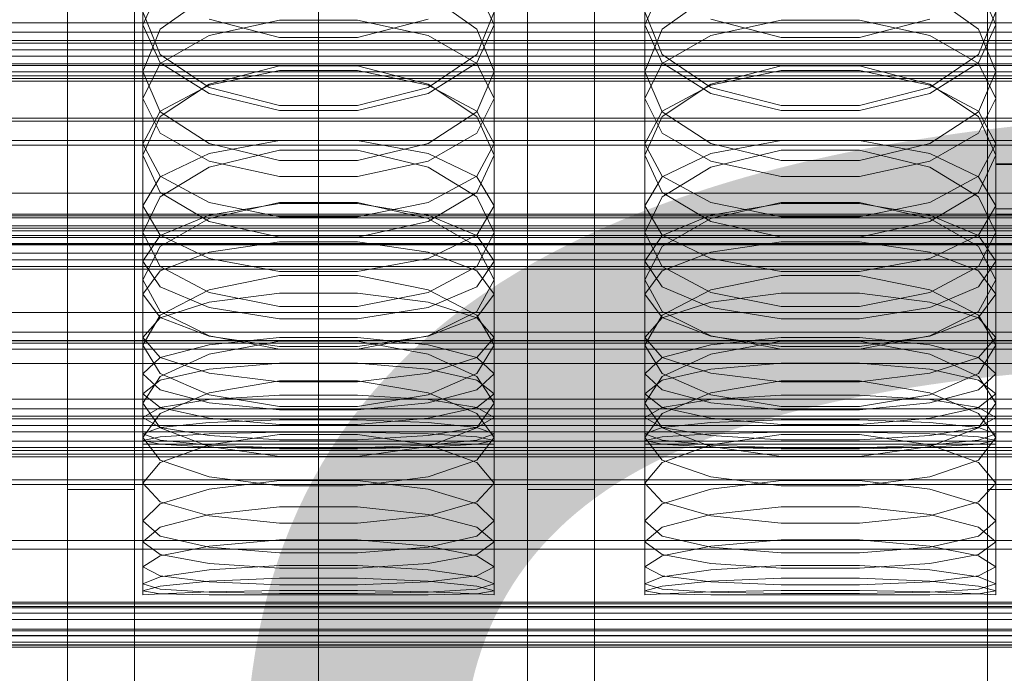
# Model space of a CAD drawing. Header units: millimetres. Extents: x -4738 to 65662, y -68080 to 6847.
# Tile 218 of 256: x 14 to 132, y -34677 to -34598. Entities that reach past the tile are written whole.
import ezdxf

# ---------------------------------------------------------------- set-up
doc = ezdxf.new("R2010")
doc.units = ezdxf.units.MM
for name, color, linetype, lineweight in [('COTAS_O', 1, 'Continuous', 0), ('COTAS_P', 1, 'Continuous', 0), ('frontal_briquetadora', 7, 'Continuous', 0), ('frontal_C01', 7, 'Continuous', 0), ('frontal_C02', 7, 'Continuous', 0), ('frontal_C03', 7, 'Continuous', 0), ('frontal_C04', 7, 'Continuous', 0), ('frontal_mezcladora', 7, 'Continuous', 0), ('frontal_secador', 7, 'Continuous', 0)]:
    doc.layers.add(name, color=color, linetype=linetype, lineweight=lineweight)
doc.dimstyles.new('R19_100', dxfattribs={"dimtxt": 250, "dimasz": 150, "dimexe": 150, "dimexo": 80, "dimgap": 100, "dimtad": 1, "dimtih": 1, "dimtoh": 1, "dimdsep": 46, "dimcen": 0.09, "dimadec": 0, "dimazin": 0, "dimtfac": 1, "dimtdec": 4, "dimtofl": 0, "dimtmove": 0, "dimatfit": 3, "dimfxl": 1, "dimtolj": 1, "dimtzin": 0, "dimarcsym": 0})

# ---------------------------------------------------------------- blocks, each defined once
blk = doc.blocks.new('DIM_R30_49')
at = {"layer": 'COTAS_P'}
for p, q in [((-150, -32300), (550, -32300)), ((550, -32300), (505, -32450)), ((550, -34900), (550, -32300)), ((550, -32300), (595, -32450)), ((550, -34900), (505, -34750)), ((550, -34900), (595, -34750)), ((-150, -34900), (550, -34900))]:
    blk.add_line(p, q, dxfattribs=at)
blk.add_text('2600 P', height=250, rotation=90, dxfattribs=at).set_placement((450, -33600))
blk = doc.blocks.new('DIM_R30_51')
at = {"layer": 'COTAS_O'}
for p, q in [((-650, -33700), (50, -33700)), ((50, -33700), (5, -33850)), ((50, -34900), (50, -33700)), ((50, -33700), (95, -33850)), ((50, -34900), (5, -34750)), ((50, -34900), (95, -34750)), ((-650, -34900), (50, -34900))]:
    blk.add_line(p, q, dxfattribs=at)
blk.add_text('1200 O', height=250, rotation=90, dxfattribs=at).set_placement((-50, -34300))
blk = doc.blocks.new('DIM_R30_52')
at = {"layer": 'COTAS_O'}
for p, q in [((-650, -34200), (-500, -34155)), ((650, -34200), (500, -34155)), ((-650, -34900), (-650, -34200)), ((-650, -34200), (650, -34200)), ((-650, -34200), (-500, -34245)), ((650, -34200), (500, -34245)), ((650, -34900), (650, -34200))]:
    blk.add_line(p, q, dxfattribs=at)
blk.add_text('1300 O', height=250, dxfattribs=at).set_placement((0, -34100))
blk = doc.blocks.new('DIM_R30_57')
at = {"layer": 'COTAS_P'}
for p, q in [((-305, -34680), (395, -34680)), ((395, -34680), (350, -34830)), ((395, -36000), (395, -34680)), ((395, -34680), (440, -34830)), ((395, -36000), (350, -35850)), ((395, -36000), (440, -35850)), ((-305, -36000), (395, -36000))]:
    blk.add_line(p, q, dxfattribs=at)
blk.add_text('1320 P', height=250, rotation=90, dxfattribs=at).set_placement((295, -35340))

msp = doc.modelspace()

# ---------------------------------------------------------------- linework, layer by layer
at = {"layer": 'frontal_briquetadora'}
for p, q in [((29, -34589.538), (29, -34604.666)), ((71, -34589.538), (71, -34604.666)), ((89, -34589.538), (89, -34604.666)), ((131, -34589.538), (131, -34604.666)), ((29, -34599.11), (31.08, -34594.554)), ((68.92, -34594.554), (71, -34599.11)), ((89, -34599.11), (91.08, -34594.554)), ((128.92, -34594.554), (131, -34599.11)), ((36.906, -34595.48), (31.08, -34599.639)), ((68.92, -34599.639), (63.094, -34595.48)), ((96.906, -34595.48), (91.08, -34599.639)), ((128.92, -34599.639), (123.094, -34595.48)), ((31.08, -34602.633), (29, -34597.535)), ((71, -34597.535), (68.92, -34602.634)), ((91.08, -34602.633), (89, -34597.535)), ((131, -34597.535), (128.92, -34602.634)), ((29, -34599.11), (29, -34614.698)), ((29, -34599.11), (31.08, -34603.666)), ((45.327, -34600.632), (36.907, -34598.435)), ((45.327, -34598.547), (36.907, -34600.4)), ((54.673, -34598.547), (45.327, -34598.547)), ((63.093, -34598.435), (54.673, -34600.632)), ((63.093, -34600.4), (54.673, -34598.547)), ((68.92, -34603.666), (71, -34599.11)), ((71, -34599.11), (71, -34614.698)), ((89, -34599.11), (89, -34614.698)), ((89, -34599.11), (91.08, -34603.666)), ((105.327, -34600.632), (96.907, -34598.435)), ((105.327, -34598.547), (96.907, -34600.4)), ((114.673, -34598.547), (105.327, -34598.547)), ((123.093, -34598.435), (114.673, -34600.632)), ((123.093, -34600.4), (114.673, -34598.547)), ((128.92, -34603.666), (131, -34599.11)), ((131, -34599.11), (131, -34614.698)), ((31.08, -34599.639), (29, -34604.666)), ((36.907, -34600.4), (31.08, -34603.738)), ((54.673, -34600.632), (45.327, -34600.632)), ((68.92, -34603.738), (63.093, -34600.4)), ((71, -34604.666), (68.92, -34599.639)), ((91.08, -34599.639), (89, -34604.666)), ((96.907, -34600.4), (91.08, -34603.738)), ((114.673, -34600.632), (105.327, -34600.632)), ((128.92, -34603.738), (123.093, -34600.4)), ((131, -34604.666), (128.92, -34599.639)), ((36.906, -34606.596), (31.08, -34602.633)), ((68.92, -34602.634), (63.094, -34606.596)), ((96.906, -34606.596), (91.08, -34602.633)), ((128.92, -34602.634), (123.094, -34606.596)), ((31.08, -34603.738), (29, -34607.901)), ((31.08, -34603.666), (36.907, -34607.319)), ((45.326, -34603.999), (36.906, -34606.192)), ((54.674, -34603.999), (45.326, -34603.999)), ((63.094, -34606.192), (54.674, -34603.999)), ((63.093, -34607.319), (68.92, -34603.666)), ((71, -34607.901), (68.92, -34603.738)), ((91.08, -34603.738), (89, -34607.901)), ((91.08, -34603.666), (96.907, -34607.319)), ((105.326, -34603.999), (96.906, -34606.192)), ((114.674, -34603.999), (105.326, -34603.999)), ((123.094, -34606.192), (114.674, -34603.999)), ((123.093, -34607.319), (128.92, -34603.666)), ((131, -34607.901), (128.92, -34603.738)), ((29, -34604.666), (31.08, -34609.515)), ((36.907, -34606.298), (45.327, -34604.564)), ((45.327, -34604.564), (54.673, -34604.564)), ((54.673, -34604.564), (63.093, -34606.298)), ((68.92, -34609.515), (71, -34604.666)), ((89, -34604.666), (91.08, -34609.515)), ((96.907, -34606.298), (105.327, -34604.564)), ((105.327, -34604.564), (114.673, -34604.564)), ((114.673, -34604.564), (123.093, -34606.298)), ((128.92, -34609.515), (131, -34604.666)), ((36.906, -34606.192), (31.08, -34610.051)), ((31.08, -34609.422), (36.907, -34606.298)), ((63.093, -34606.298), (68.92, -34609.422)), ((68.92, -34610.051), (63.094, -34606.192)), ((96.906, -34606.192), (91.08, -34610.051)), ((91.08, -34609.422), (96.907, -34606.298)), ((123.093, -34606.298), (128.92, -34609.422)), ((128.92, -34610.051), (123.094, -34606.192)), ((45.326, -34608.746), (36.906, -34606.596)), ((36.907, -34607.319), (45.327, -34609.347)), ((54.673, -34609.347), (63.093, -34607.319)), ((63.094, -34606.596), (54.674, -34608.746)), ((105.326, -34608.746), (96.906, -34606.596)), ((96.907, -34607.319), (105.327, -34609.347)), ((114.673, -34609.347), (123.093, -34607.319)), ((123.094, -34606.596), (114.674, -34608.746)), ((29, -34607.901), (29, -34623.913)), ((29, -34607.901), (31.08, -34612.065)), ((54.674, -34608.746), (45.326, -34608.746)), ((68.92, -34612.065), (71, -34607.901)), ((71, -34607.901), (71, -34623.913)), ((89, -34607.901), (89, -34623.913)), ((89, -34607.901), (91.08, -34612.065)), ((114.674, -34608.746), (105.326, -34608.746)), ((128.92, -34612.065), (131, -34607.901)), ((131, -34607.901), (131, -34623.913)), ((29, -34613.318), (31.08, -34609.422)), ((31.08, -34610.051), (29, -34614.698)), ((31.08, -34609.515), (36.906, -34613.274)), ((45.327, -34609.347), (54.673, -34609.347)), ((63.094, -34613.274), (68.92, -34609.515)), ((68.92, -34609.422), (71, -34613.318)), ((71, -34614.698), (68.92, -34610.051)), ((89, -34613.318), (91.08, -34609.422)), ((91.08, -34610.051), (89, -34614.698)), ((91.08, -34609.515), (96.906, -34613.274)), ((105.327, -34609.347), (114.673, -34609.347)), ((123.094, -34613.274), (128.92, -34609.515)), ((128.92, -34609.422), (131, -34613.318)), ((131, -34614.698), (128.92, -34610.051)), ((31.08, -34612.065), (36.907, -34615.403)), ((63.093, -34615.403), (68.92, -34612.065)), ((91.08, -34612.065), (96.907, -34615.403)), ((123.093, -34615.403), (128.92, -34612.065)), ((29, -34613.318), (29, -34629.59)), ((31.08, -34617.214), (29, -34613.318)), ((36.906, -34613.274), (45.326, -34615.311)), ((36.907, -34614.479), (45.327, -34612.927)), ((45.327, -34612.927), (54.673, -34612.927)), ((54.673, -34612.927), (63.093, -34614.479)), ((54.674, -34615.311), (63.094, -34613.274)), ((71, -34613.318), (68.92, -34617.214)), ((71, -34613.318), (71, -34629.59)), ((89, -34613.318), (89, -34629.59)), ((91.08, -34617.214), (89, -34613.318)), ((96.906, -34613.274), (105.326, -34615.311)), ((96.907, -34614.479), (105.327, -34612.927)), ((105.327, -34612.927), (114.673, -34612.927)), ((114.673, -34612.927), (123.093, -34614.479)), ((114.674, -34615.311), (123.094, -34613.274)), ((131, -34613.318), (128.92, -34617.214)), ((131, -34613.318), (131, -34629.59)), ((31.08, -34619.163), (29, -34614.698)), ((31.08, -34617.275), (36.907, -34614.479)), ((36.906, -34616.105), (45.326, -34614.083)), ((45.326, -34614.083), (54.674, -34614.083)), ((54.674, -34614.083), (63.094, -34616.105)), ((63.093, -34614.479), (68.92, -34617.275)), ((71, -34614.698), (68.92, -34619.163)), ((91.08, -34619.163), (89, -34614.698)), ((91.08, -34617.275), (96.907, -34614.479)), ((96.906, -34616.105), (105.326, -34614.083)), ((105.326, -34614.083), (114.674, -34614.083)), ((114.674, -34614.083), (123.094, -34616.105)), ((123.093, -34614.479), (128.92, -34617.275)), ((131, -34614.698), (128.92, -34619.163)), ((36.907, -34615.403), (45.327, -34617.256)), ((45.326, -34615.311), (54.674, -34615.311)), ((54.673, -34617.256), (63.093, -34615.403)), ((96.907, -34615.403), (105.327, -34617.256)), ((105.326, -34615.311), (114.674, -34615.311)), ((114.673, -34617.256), (123.093, -34615.403)), ((31.08, -34619.655), (36.906, -34616.105)), ((63.094, -34616.105), (68.92, -34619.655)), ((91.08, -34619.655), (96.906, -34616.105)), ((123.094, -34616.105), (128.92, -34619.655)), ((29, -34620.762), (31.08, -34617.275)), ((36.907, -34620.338), (31.08, -34617.214)), ((45.327, -34617.256), (54.673, -34617.256)), ((68.92, -34617.214), (63.093, -34620.338)), ((68.92, -34617.275), (71, -34620.762)), ((89, -34620.762), (91.08, -34617.275)), ((96.907, -34620.338), (91.08, -34617.214)), ((105.327, -34617.256), (114.673, -34617.256)), ((128.92, -34617.214), (123.093, -34620.338)), ((128.92, -34617.275), (131, -34620.762)), ((36.906, -34622.61), (31.08, -34619.163)), ((68.92, -34619.163), (63.094, -34622.61)), ((96.906, -34622.61), (91.08, -34619.163)), ((128.92, -34619.163), (123.094, -34622.61)), ((29, -34623.913), (31.08, -34619.655)), ((45.326, -34620.353), (36.906, -34622.259)), ((45.327, -34622.072), (36.907, -34620.338)), ((45.327, -34620.476), (36.907, -34621.842)), ((54.674, -34620.353), (45.326, -34620.353)), ((54.673, -34620.476), (45.327, -34620.476)), ((63.093, -34620.338), (54.673, -34622.072)), ((63.093, -34621.842), (54.673, -34620.476)), ((63.094, -34622.259), (54.674, -34620.353)), ((68.92, -34619.655), (71, -34623.913)), ((89, -34623.913), (91.08, -34619.655)), ((105.326, -34620.353), (96.906, -34622.259)), ((105.327, -34622.072), (96.907, -34620.338)), ((105.327, -34620.476), (96.907, -34621.842)), ((114.674, -34620.353), (105.326, -34620.353)), ((114.673, -34620.476), (105.327, -34620.476)), ((123.093, -34620.338), (114.673, -34622.072)), ((123.093, -34621.842), (114.673, -34620.476)), ((123.094, -34622.259), (114.674, -34620.353)), ((128.92, -34619.655), (131, -34623.913)), ((29, -34620.762), (29, -34637.392)), ((29, -34620.762), (31.08, -34624.249)), ((68.92, -34624.249), (71, -34620.762)), ((71, -34620.762), (71, -34637.392)), ((89, -34620.762), (89, -34637.392)), ((89, -34620.762), (91.08, -34624.249)), ((128.92, -34624.249), (131, -34620.762)), ((131, -34620.762), (131, -34637.392)), ((36.907, -34621.842), (31.08, -34624.303)), ((36.906, -34622.259), (31.08, -34625.598)), ((45.326, -34624.472), (36.906, -34622.61)), ((54.673, -34622.072), (45.327, -34622.072)), ((63.094, -34622.61), (54.674, -34624.472)), ((68.92, -34624.303), (63.093, -34621.842)), ((68.92, -34625.598), (63.094, -34622.259)), ((96.907, -34621.842), (91.08, -34624.303)), ((96.906, -34622.259), (91.08, -34625.598)), ((105.326, -34624.472), (96.906, -34622.61)), ((114.673, -34622.072), (105.327, -34622.072)), ((123.094, -34622.61), (114.674, -34624.472)), ((128.92, -34624.303), (123.093, -34621.842)), ((128.92, -34625.598), (123.094, -34622.259)), ((31.08, -34627.982), (29, -34623.913)), ((71, -34623.913), (68.92, -34627.982)), ((91.08, -34627.982), (89, -34623.913)), ((131, -34623.913), (128.92, -34627.982)), ((31.08, -34624.303), (29, -34627.373)), ((31.08, -34624.249), (36.907, -34627.045)), ((36.907, -34626.287), (45.327, -34625.047)), ((54.674, -34624.472), (45.326, -34624.472)), ((45.327, -34625.047), (54.673, -34625.047)), ((54.673, -34625.047), (63.093, -34626.287)), ((63.093, -34627.045), (68.92, -34624.249)), ((71, -34627.373), (68.92, -34624.303)), ((91.08, -34624.303), (89, -34627.373)), ((91.08, -34624.249), (96.907, -34627.045)), ((96.907, -34626.287), (105.327, -34625.047)), ((114.674, -34624.472), (105.326, -34624.472)), ((105.327, -34625.047), (114.673, -34625.047)), ((114.673, -34625.047), (123.093, -34626.287)), ((123.093, -34627.045), (128.92, -34624.249)), ((131, -34627.373), (128.92, -34624.303)), ((31.08, -34625.598), (29, -34629.59)), ((31.08, -34628.522), (36.907, -34626.287)), ((63.093, -34626.287), (68.92, -34628.522)), ((71, -34629.59), (68.92, -34625.598)), ((91.08, -34625.598), (89, -34629.59)), ((91.08, -34628.522), (96.907, -34626.287)), ((123.093, -34626.287), (128.92, -34628.522)), ((131, -34629.59), (128.92, -34625.598)), ((29, -34627.373), (29, -34644.321)), ((29, -34627.373), (31.08, -34630.442)), ((36.907, -34627.045), (45.327, -34628.597)), ((54.673, -34628.597), (63.093, -34627.045)), ((68.92, -34630.442), (71, -34627.373)), ((71, -34627.373), (71, -34644.321)), ((89, -34627.373), (89, -34644.321)), ((89, -34627.373), (91.08, -34630.442)), ((96.907, -34627.045), (105.327, -34628.597)), ((114.673, -34628.597), (123.093, -34627.045)), ((128.92, -34630.442), (131, -34627.373)), ((131, -34627.373), (131, -34644.321)), ((29, -34631.309), (31.08, -34628.522)), ((36.906, -34631.109), (31.08, -34627.982)), ((45.327, -34628.597), (54.673, -34628.597)), ((68.92, -34627.982), (63.094, -34631.109)), ((68.92, -34628.522), (71, -34631.309)), ((89, -34631.309), (91.08, -34628.522)), ((96.906, -34631.109), (91.08, -34627.982)), ((105.327, -34628.597), (114.673, -34628.597)), ((128.92, -34627.982), (123.094, -34631.109)), ((128.92, -34628.522), (131, -34631.309)), ((29, -34629.59), (31.08, -34633.39)), ((45.326, -34629.063), (36.906, -34630.791)), ((54.674, -34629.063), (45.326, -34629.063)), ((63.094, -34630.791), (54.674, -34629.063)), ((68.92, -34633.39), (71, -34629.59)), ((89, -34629.59), (91.08, -34633.39)), ((105.326, -34629.063), (96.906, -34630.791)), ((114.674, -34629.063), (105.326, -34629.063)), ((123.094, -34630.791), (114.674, -34629.063)), ((128.92, -34633.39), (131, -34629.59)), ((31.08, -34630.442), (36.907, -34632.904)), ((36.906, -34630.791), (31.08, -34633.807)), ((45.326, -34632.791), (36.906, -34631.109)), ((36.907, -34632.248), (45.327, -34631.199)), ((45.327, -34631.199), (54.673, -34631.199)), ((54.673, -34631.199), (63.093, -34632.248)), ((63.094, -34631.109), (54.674, -34632.791)), ((63.093, -34632.904), (68.92, -34630.442)), ((68.92, -34633.807), (63.094, -34630.791)), ((91.08, -34630.442), (96.907, -34632.904)), ((96.906, -34630.791), (91.08, -34633.807)), ((105.326, -34632.791), (96.906, -34631.109)), ((96.907, -34632.248), (105.327, -34631.199)), ((105.327, -34631.199), (114.673, -34631.199)), ((114.673, -34631.199), (123.093, -34632.248)), ((123.094, -34631.109), (114.674, -34632.791)), ((123.093, -34632.904), (128.92, -34630.442)), ((128.92, -34633.807), (123.094, -34630.791)), ((29, -34631.309), (29, -34648.447)), ((31.08, -34634.097), (29, -34631.309)), ((31.08, -34634.139), (36.907, -34632.248)), ((63.093, -34632.248), (68.92, -34634.139)), ((71, -34631.309), (68.92, -34634.097)), ((71, -34631.309), (71, -34648.447)), ((89, -34631.309), (89, -34648.447)), ((91.08, -34634.097), (89, -34631.309)), ((91.08, -34634.139), (96.907, -34632.248)), ((123.093, -34632.248), (128.92, -34634.139)), ((131, -34631.309), (128.92, -34634.097)), ((131, -34631.309), (131, -34648.447)), ((31.08, -34633.39), (36.906, -34636.299)), ((36.907, -34632.904), (45.327, -34634.27)), ((54.674, -34632.791), (45.326, -34632.791)), ((54.673, -34634.27), (63.093, -34632.904)), ((63.094, -34636.299), (68.92, -34633.39)), ((91.08, -34633.39), (96.906, -34636.299)), ((96.907, -34632.904), (105.327, -34634.27)), ((114.674, -34632.791), (105.326, -34632.791)), ((114.673, -34634.27), (123.093, -34632.904)), ((123.094, -34636.299), (128.92, -34633.39)), ((31.08, -34633.807), (29, -34637.392)), ((29, -34636.498), (31.08, -34634.139)), ((36.907, -34636.332), (31.08, -34634.097)), ((45.327, -34634.27), (54.673, -34634.27)), ((68.92, -34634.097), (63.093, -34636.332)), ((71, -34637.392), (68.92, -34633.807)), ((68.92, -34634.139), (71, -34636.498)), ((91.08, -34633.807), (89, -34637.392)), ((89, -34636.498), (91.08, -34634.139)), ((96.907, -34636.332), (91.08, -34634.097)), ((105.327, -34634.27), (114.673, -34634.27)), ((128.92, -34634.097), (123.093, -34636.332)), ((131, -34637.392), (128.92, -34633.807)), ((128.92, -34634.139), (131, -34636.498)), ((29, -34636.498), (29, -34653.884)), ((29, -34636.498), (31.08, -34638.856)), ((36.906, -34636.299), (45.326, -34637.86)), ((36.906, -34638.466), (45.326, -34636.92)), ((45.327, -34637.572), (36.907, -34636.332)), ((45.327, -34636.493), (36.907, -34637.349)), ((45.326, -34636.92), (54.674, -34636.92)), ((54.673, -34636.493), (45.327, -34636.493)), ((63.093, -34636.332), (54.673, -34637.572)), ((63.093, -34637.349), (54.673, -34636.493)), ((54.674, -34637.86), (63.094, -34636.299)), ((54.674, -34636.92), (63.094, -34638.466)), ((68.92, -34638.856), (71, -34636.498)), ((71, -34636.498), (71, -34653.884)), ((89, -34636.498), (89, -34653.884)), ((89, -34636.498), (91.08, -34638.856)), ((96.906, -34636.299), (105.326, -34637.86)), ((96.906, -34638.466), (105.326, -34636.92)), ((105.327, -34637.572), (96.907, -34636.332)), ((105.327, -34636.493), (96.907, -34637.349)), ((105.326, -34636.92), (114.674, -34636.92)), ((114.673, -34636.493), (105.327, -34636.493)), ((123.093, -34636.332), (114.673, -34637.572)), ((123.093, -34637.349), (114.673, -34636.493)), ((114.674, -34637.86), (123.094, -34636.299)), ((114.674, -34636.92), (123.094, -34638.466)), ((128.92, -34638.856), (131, -34636.498)), ((131, -34636.498), (131, -34653.884)), ((31.08, -34640.781), (29, -34637.392)), ((36.907, -34637.349), (31.08, -34638.892)), ((45.326, -34637.86), (54.674, -34637.86)), ((54.673, -34637.572), (45.327, -34637.572)), ((68.92, -34638.892), (63.093, -34637.349)), ((71, -34637.392), (68.92, -34640.781)), ((91.08, -34640.781), (89, -34637.392)), ((96.907, -34637.349), (91.08, -34638.892)), ((105.326, -34637.86), (114.674, -34637.86)), ((114.673, -34637.572), (105.327, -34637.572)), ((128.92, -34638.892), (123.093, -34637.349)), ((131, -34637.392), (128.92, -34640.781)), ((31.08, -34638.892), (29, -34640.815)), ((31.08, -34641.151), (36.906, -34638.466)), ((31.08, -34638.856), (36.907, -34640.747)), ((63.093, -34640.747), (68.92, -34638.856)), ((63.094, -34638.466), (68.92, -34641.151)), ((71, -34640.815), (68.92, -34638.892)), ((91.08, -34638.892), (89, -34640.815)), ((91.08, -34641.151), (96.906, -34638.466)), ((91.08, -34638.856), (96.907, -34640.747)), ((123.093, -34640.747), (128.92, -34638.856)), ((123.094, -34638.466), (128.92, -34641.151)), ((131, -34640.815), (128.92, -34638.892)), ((31.08, -34641.573), (36.907, -34640.265)), ((36.907, -34640.265), (45.327, -34639.539)), ((45.327, -34639.539), (54.673, -34639.539)), ((54.673, -34639.539), (63.093, -34640.265)), ((63.093, -34640.265), (68.92, -34641.573)), ((91.08, -34641.573), (96.907, -34640.265)), ((96.907, -34640.265), (105.327, -34639.539)), ((105.327, -34639.539), (114.673, -34639.539)), ((114.673, -34639.539), (123.093, -34640.265)), ((123.093, -34640.265), (128.92, -34641.573)), ((29, -34640.815), (29, -34658.409)), ((29, -34640.815), (31.08, -34642.739)), ((29, -34644.321), (31.08, -34641.151)), ((29, -34643.204), (31.08, -34641.573)), ((36.906, -34643.357), (31.08, -34640.781)), ((45.326, -34641.675), (36.906, -34643.097)), ((36.907, -34640.747), (45.327, -34641.797)), ((54.674, -34641.675), (45.326, -34641.675)), ((45.327, -34641.797), (54.673, -34641.797)), ((54.673, -34641.797), (63.093, -34640.747)), ((63.094, -34643.097), (54.674, -34641.675)), ((68.92, -34640.781), (63.094, -34643.357)), ((68.92, -34642.739), (71, -34640.815)), ((68.92, -34641.151), (71, -34644.321)), ((68.92, -34641.573), (71, -34643.204)), ((71, -34640.815), (71, -34658.409)), ((89, -34640.815), (89, -34658.409)), ((89, -34640.815), (91.08, -34642.739)), ((89, -34644.321), (91.08, -34641.151)), ((89, -34643.204), (91.08, -34641.573)), ((96.906, -34643.357), (91.08, -34640.781)), ((105.326, -34641.675), (96.906, -34643.097)), ((96.907, -34640.747), (105.327, -34641.797)), ((114.674, -34641.675), (105.326, -34641.675)), ((105.327, -34641.797), (114.673, -34641.797)), ((114.673, -34641.797), (123.093, -34640.747)), ((123.094, -34643.097), (114.674, -34641.675)), ((128.92, -34640.781), (123.094, -34643.357)), ((128.92, -34642.739), (131, -34640.815)), ((128.92, -34641.151), (131, -34644.321)), ((128.92, -34641.573), (131, -34643.204)), ((131, -34640.815), (131, -34658.409)), ((31.08, -34642.739), (36.907, -34644.281)), ((63.093, -34644.281), (68.92, -34642.739)), ((91.08, -34642.739), (96.907, -34644.281)), ((123.093, -34644.281), (128.92, -34642.739)), ((29, -34643.204), (29, -34660.914)), ((31.08, -34644.835), (29, -34643.204)), ((36.906, -34643.097), (31.08, -34645.558)), ((31.08, -34644.859), (36.907, -34643.905)), ((45.326, -34644.733), (36.906, -34643.357)), ((36.907, -34643.905), (45.327, -34643.376)), ((45.327, -34643.376), (54.673, -34643.376)), ((54.673, -34643.376), (63.093, -34643.905)), ((63.094, -34643.357), (54.674, -34644.733)), ((63.093, -34643.905), (68.92, -34644.859)), ((68.92, -34645.558), (63.094, -34643.097)), ((71, -34643.204), (68.92, -34644.835)), ((71, -34643.204), (71, -34660.914)), ((89, -34643.204), (89, -34660.914)), ((91.08, -34644.835), (89, -34643.204)), ((96.906, -34643.097), (91.08, -34645.558)), ((91.08, -34644.859), (96.907, -34643.905)), ((105.326, -34644.733), (96.906, -34643.357)), ((96.907, -34643.905), (105.327, -34643.376)), ((105.327, -34643.376), (114.673, -34643.376)), ((114.673, -34643.376), (123.093, -34643.905)), ((123.094, -34643.357), (114.674, -34644.733)), ((123.093, -34643.905), (128.92, -34644.859)), ((128.92, -34645.558), (123.094, -34643.097)), ((131, -34643.204), (128.92, -34644.835)), ((131, -34643.204), (131, -34660.914)), ((31.08, -34647.291), (29, -34644.321)), ((29, -34646.048), (31.08, -34644.859)), ((36.907, -34646.144), (31.08, -34644.835)), ((36.907, -34644.281), (45.327, -34645.137)), ((54.674, -34644.733), (45.326, -34644.733)), ((45.327, -34645.137), (54.673, -34645.137)), ((54.673, -34645.137), (63.093, -34644.281)), ((68.92, -34644.835), (63.093, -34646.144)), ((71, -34644.321), (68.92, -34647.291)), ((68.92, -34644.859), (71, -34646.048)), ((91.08, -34647.291), (89, -34644.321)), ((89, -34646.048), (91.08, -34644.859)), ((96.907, -34646.144), (91.08, -34644.835)), ((96.907, -34644.281), (105.327, -34645.137)), ((114.674, -34644.733), (105.326, -34644.733)), ((105.327, -34645.137), (114.673, -34645.137)), ((114.673, -34645.137), (123.093, -34644.281)), ((128.92, -34644.835), (123.093, -34646.144)), ((131, -34644.321), (128.92, -34647.291)), ((128.92, -34644.859), (131, -34646.048)), ((31.08, -34645.558), (29, -34648.447)), ((29, -34646.048), (29, -34663.894)), ((29, -34646.048), (31.08, -34647.238)), ((45.327, -34646.869), (36.907, -34646.144)), ((45.327, -34646.325), (36.907, -34646.656)), ((54.673, -34646.325), (45.327, -34646.325)), ((63.093, -34646.144), (54.673, -34646.869)), ((63.093, -34646.656), (54.673, -34646.325)), ((71, -34648.447), (68.92, -34645.558)), ((68.92, -34647.238), (71, -34646.048)), ((71, -34646.048), (71, -34663.894)), ((91.08, -34645.558), (89, -34648.447)), ((89, -34646.048), (89, -34663.894)), ((89, -34646.048), (91.08, -34647.238)), ((105.327, -34646.869), (96.907, -34646.144)), ((105.327, -34646.325), (96.907, -34646.656)), ((114.673, -34646.325), (105.327, -34646.325)), ((123.093, -34646.144), (114.673, -34646.869)), ((123.093, -34646.656), (114.673, -34646.325)), ((131, -34648.447), (128.92, -34645.558)), ((128.92, -34647.238), (131, -34646.048)), ((131, -34646.048), (131, -34663.894)), ((31.08, -34647.254), (29, -34647.998)), ((36.907, -34646.656), (31.08, -34647.254)), ((31.08, -34647.238), (36.907, -34648.191)), ((36.906, -34649.528), (31.08, -34647.291)), ((54.673, -34646.869), (45.327, -34646.869)), ((68.92, -34647.254), (63.093, -34646.656)), ((63.093, -34648.191), (68.92, -34647.238)), ((68.92, -34647.291), (63.094, -34649.528)), ((71, -34647.998), (68.92, -34647.254)), ((91.08, -34647.254), (89, -34647.998)), ((96.907, -34646.656), (91.08, -34647.254)), ((91.08, -34647.238), (96.907, -34648.191)), ((96.906, -34649.528), (91.08, -34647.291)), ((114.673, -34646.869), (105.327, -34646.869)), ((128.92, -34647.254), (123.093, -34646.656)), ((123.093, -34648.191), (128.92, -34647.238)), ((128.92, -34647.291), (123.094, -34649.528)), ((131, -34647.998), (128.92, -34647.254)), ((29, -34647.998), (29, -34665.938)), ((29, -34647.998), (31.08, -34648.743)), ((29, -34648.799), (31.08, -34648.352)), ((29, -34648.447), (31.08, -34651.133)), ((29, -34648.799), (29, -34666.778)), ((31.08, -34649.246), (29, -34648.799)), ((31.08, -34648.352), (36.907, -34647.994)), ((31.08, -34648.743), (36.907, -34649.34)), ((45.326, -34648.069), (36.906, -34649.303)), ((36.907, -34647.994), (45.327, -34647.795)), ((36.907, -34648.191), (45.327, -34648.721)), ((54.674, -34648.069), (45.326, -34648.069)), ((45.327, -34647.795), (54.673, -34647.795)), ((45.327, -34648.721), (54.673, -34648.721)), ((54.673, -34647.795), (63.093, -34647.994)), ((54.673, -34648.721), (63.093, -34648.191)), ((63.094, -34649.303), (54.674, -34648.069)), ((63.093, -34647.994), (68.92, -34648.352)), ((63.093, -34649.34), (68.92, -34648.743)), ((68.92, -34648.743), (71, -34647.998)), ((68.92, -34648.352), (71, -34648.799)), ((68.92, -34651.133), (71, -34648.447)), ((71, -34648.799), (68.92, -34649.246)), ((71, -34647.998), (71, -34665.938)), ((71, -34648.799), (71, -34666.778)), ((89, -34647.998), (89, -34665.938)), ((89, -34647.998), (91.08, -34648.743)), ((89, -34648.799), (91.08, -34648.352)), ((89, -34648.447), (91.08, -34651.133)), ((89, -34648.799), (89, -34666.778)), ((91.08, -34649.246), (89, -34648.799)), ((91.08, -34648.352), (96.907, -34647.994)), ((91.08, -34648.743), (96.907, -34649.34)), ((105.326, -34648.069), (96.906, -34649.303)), ((96.907, -34647.994), (105.327, -34647.795)), ((96.907, -34648.191), (105.327, -34648.721)), ((114.674, -34648.069), (105.326, -34648.069)), ((105.327, -34647.795), (114.673, -34647.795)), ((105.327, -34648.721), (114.673, -34648.721)), ((114.673, -34647.795), (123.093, -34647.994)), ((114.673, -34648.721), (123.093, -34648.191)), ((123.094, -34649.303), (114.674, -34648.069)), ((123.093, -34647.994), (128.92, -34648.352)), ((123.093, -34649.34), (128.92, -34648.743)), ((128.92, -34648.743), (131, -34647.998)), ((128.92, -34648.352), (131, -34648.799)), ((128.92, -34651.133), (131, -34648.447)), ((131, -34648.799), (128.92, -34649.246)), ((131, -34647.998), (131, -34665.938)), ((131, -34648.799), (131, -34666.778)), ((29, -34649.25), (29, -34667.25)), ((29, -34649.25), (31.08, -34649.25)), ((36.907, -34649.605), (31.08, -34649.246)), ((31.08, -34649.25), (36.907, -34649.25)), ((36.906, -34649.303), (31.08, -34651.424)), ((45.326, -34650.715), (36.906, -34649.528)), ((36.907, -34649.25), (45.327, -34649.25)), ((36.907, -34649.34), (45.327, -34649.671)), ((45.327, -34649.804), (36.907, -34649.605)), ((45.327, -34649.25), (54.673, -34649.25)), ((45.327, -34649.671), (54.673, -34649.671)), ((54.673, -34649.804), (45.327, -34649.804)), ((54.673, -34649.25), (63.093, -34649.25)), ((54.673, -34649.671), (63.093, -34649.34)), ((63.093, -34649.605), (54.673, -34649.804)), ((63.094, -34649.528), (54.674, -34650.715)), ((68.92, -34649.246), (63.093, -34649.605)), ((63.093, -34649.25), (68.92, -34649.25)), ((68.92, -34651.424), (63.094, -34649.303)), ((68.92, -34649.25), (71, -34649.25)), ((71, -34649.25), (71, -34667.25)), ((89, -34649.25), (89, -34667.25)), ((89, -34649.25), (91.08, -34649.25)), ((96.907, -34649.605), (91.08, -34649.246)), ((91.08, -34649.25), (96.907, -34649.25)), ((96.906, -34649.303), (91.08, -34651.424)), ((105.326, -34650.715), (96.906, -34649.528)), ((96.907, -34649.25), (105.327, -34649.25)), ((96.907, -34649.34), (105.327, -34649.671)), ((105.327, -34649.804), (96.907, -34649.605)), ((105.327, -34649.25), (114.673, -34649.25)), ((105.327, -34649.671), (114.673, -34649.671)), ((114.673, -34649.804), (105.327, -34649.804)), ((114.673, -34649.25), (123.093, -34649.25)), ((114.673, -34649.671), (123.093, -34649.34)), ((123.093, -34649.605), (114.673, -34649.804)), ((123.094, -34649.528), (114.674, -34650.715)), ((128.92, -34649.246), (123.093, -34649.605)), ((123.093, -34649.25), (128.92, -34649.25)), ((128.92, -34651.424), (123.094, -34649.303)), ((128.92, -34649.25), (131, -34649.25)), ((131, -34649.25), (131, -34667.25)), ((31.08, -34651.133), (36.906, -34653.142)), ((54.674, -34650.715), (45.326, -34650.715)), ((63.094, -34653.142), (68.92, -34651.133)), ((91.08, -34651.133), (96.906, -34653.142)), ((114.674, -34650.715), (105.326, -34650.715)), ((123.094, -34653.142), (128.92, -34651.133)), ((31.08, -34651.424), (29, -34653.884)), ((71, -34653.884), (68.92, -34651.424)), ((91.08, -34651.424), (89, -34653.884)), ((131, -34653.884), (128.92, -34651.424)), ((36.906, -34653.142), (45.326, -34654.2)), ((36.906, -34654.607), (45.326, -34653.565)), ((45.326, -34653.565), (54.674, -34653.565)), ((54.674, -34654.2), (63.094, -34653.142)), ((54.674, -34653.565), (63.094, -34654.607)), ((96.906, -34653.142), (105.326, -34654.2)), ((96.906, -34654.607), (105.326, -34653.565)), ((105.326, -34653.565), (114.674, -34653.565)), ((114.674, -34654.2), (123.094, -34653.142)), ((114.674, -34653.565), (123.094, -34654.607)), ((31.08, -34656.141), (29, -34653.884)), ((31.08, -34656.382), (36.906, -34654.607)), ((45.326, -34654.2), (54.674, -34654.2)), ((63.094, -34654.607), (68.92, -34656.382)), ((71, -34653.884), (68.92, -34656.141)), ((91.08, -34656.141), (89, -34653.884)), ((91.08, -34656.382), (96.906, -34654.607)), ((105.326, -34654.2), (114.674, -34654.2)), ((123.094, -34654.607), (128.92, -34656.382)), ((131, -34653.884), (128.92, -34656.141)), ((29, -34658.409), (31.08, -34656.382)), ((36.906, -34657.802), (31.08, -34656.141)), ((45.326, -34656.722), (36.906, -34657.636)), ((54.674, -34656.723), (45.326, -34656.722)), ((63.094, -34657.636), (54.674, -34656.723)), ((68.92, -34656.141), (63.094, -34657.802)), ((68.92, -34656.382), (71, -34658.409)), ((89, -34658.409), (91.08, -34656.382)), ((96.906, -34657.802), (91.08, -34656.141)), ((105.326, -34656.722), (96.906, -34657.636)), ((114.674, -34656.723), (105.326, -34656.722)), ((123.094, -34657.636), (114.674, -34656.723)), ((128.92, -34656.141), (123.094, -34657.802)), ((128.92, -34656.382), (131, -34658.409)), ((36.906, -34657.636), (31.08, -34659.178)), ((45.326, -34658.667), (36.906, -34657.802)), ((63.094, -34657.802), (54.674, -34658.667)), ((68.92, -34659.178), (63.094, -34657.636)), ((96.906, -34657.636), (91.08, -34659.178)), ((105.326, -34658.667), (96.906, -34657.802)), ((123.094, -34657.802), (114.674, -34658.667)), ((128.92, -34659.178), (123.094, -34657.636)), ((31.08, -34660.23), (29, -34658.409)), ((31.08, -34659.178), (29, -34660.914)), ((54.674, -34658.667), (45.326, -34658.667)), ((71, -34658.409), (68.92, -34660.23)), ((71, -34660.914), (68.92, -34659.178)), ((91.08, -34660.23), (89, -34658.409)), ((91.08, -34659.178), (89, -34660.914)), ((114.674, -34658.667), (105.326, -34658.667)), ((131, -34658.409), (128.92, -34660.23)), ((131, -34660.914), (128.92, -34659.178)), ((36.906, -34661.54), (31.08, -34660.23)), ((68.92, -34660.23), (63.094, -34661.54)), ((96.906, -34661.54), (91.08, -34660.23)), ((128.92, -34660.23), (123.094, -34661.54)), ((29, -34660.914), (31.08, -34662.441)), ((36.906, -34661.41), (31.08, -34662.6)), ((45.326, -34660.692), (36.906, -34661.41)), ((45.326, -34662.209), (36.906, -34661.54)), ((54.674, -34660.692), (45.326, -34660.692)), ((63.094, -34661.41), (54.674, -34660.692)), ((63.094, -34661.54), (54.674, -34662.209)), ((68.92, -34662.6), (63.094, -34661.41)), ((68.92, -34662.441), (71, -34660.914)), ((89, -34660.914), (91.08, -34662.441)), ((96.906, -34661.41), (91.08, -34662.6)), ((105.326, -34660.692), (96.906, -34661.41)), ((105.326, -34662.209), (96.906, -34661.54)), ((114.674, -34660.692), (105.326, -34660.692)), ((123.094, -34661.41), (114.674, -34660.692)), ((123.094, -34661.54), (114.674, -34662.209)), ((128.92, -34662.6), (123.094, -34661.41)), ((128.92, -34662.441), (131, -34660.914)), ((31.08, -34662.6), (29, -34663.894)), ((31.08, -34662.441), (36.906, -34663.515)), ((54.674, -34662.209), (45.326, -34662.209)), ((63.094, -34663.515), (68.92, -34662.441)), ((71, -34663.894), (68.92, -34662.6)), ((91.08, -34662.6), (89, -34663.894)), ((91.08, -34662.441), (96.906, -34663.515)), ((114.674, -34662.209), (105.326, -34662.209)), ((123.094, -34663.515), (128.92, -34662.441)), ((131, -34663.894), (128.92, -34662.6)), ((31.08, -34664.979), (29, -34663.894)), ((36.906, -34663.515), (45.326, -34664.053)), ((36.906, -34664.254), (45.326, -34663.732)), ((45.326, -34663.732), (54.674, -34663.732)), ((45.326, -34664.053), (54.674, -34664.053)), ((54.674, -34664.053), (63.094, -34663.515)), ((54.674, -34663.732), (63.094, -34664.254)), ((71, -34663.894), (68.92, -34664.979)), ((91.08, -34664.979), (89, -34663.894)), ((96.906, -34663.515), (105.326, -34664.053)), ((96.906, -34664.254), (105.326, -34663.732)), ((105.326, -34663.732), (114.674, -34663.732)), ((105.326, -34664.053), (114.674, -34664.053)), ((114.674, -34664.053), (123.094, -34663.515)), ((114.674, -34663.732), (123.094, -34664.254)), ((131, -34663.894), (128.92, -34664.979)), ((29, -34665.938), (31.08, -34665.088)), ((31.08, -34665.088), (36.906, -34664.254)), ((36.906, -34665.696), (31.08, -34664.979)), ((45.326, -34665.239), (36.906, -34665.629)), ((54.674, -34665.239), (45.326, -34665.239)), ((63.094, -34665.629), (54.674, -34665.239)), ((63.094, -34664.254), (68.92, -34665.088)), ((68.92, -34664.979), (63.094, -34665.696)), ((68.92, -34665.088), (71, -34665.938)), ((89, -34665.938), (91.08, -34665.088)), ((91.08, -34665.088), (96.906, -34664.254)), ((96.906, -34665.696), (91.08, -34664.979)), ((105.326, -34665.239), (96.906, -34665.629)), ((114.674, -34665.239), (105.326, -34665.239)), ((123.094, -34665.629), (114.674, -34665.239)), ((123.094, -34664.254), (128.92, -34665.088)), ((128.92, -34664.979), (123.094, -34665.696)), ((128.92, -34665.088), (131, -34665.938)), ((31.08, -34666.577), (29, -34665.938)), ((31.08, -34666.225), (29, -34666.778)), ((36.906, -34665.629), (31.08, -34666.225)), ((45.326, -34666.036), (36.906, -34665.696)), ((54.674, -34666.036), (45.326, -34666.036)), ((63.094, -34665.696), (54.674, -34666.036)), ((68.92, -34666.225), (63.094, -34665.629)), ((71, -34665.938), (68.92, -34666.577)), ((71, -34666.778), (68.92, -34666.225)), ((91.08, -34666.577), (89, -34665.938)), ((91.08, -34666.225), (89, -34666.778)), ((96.906, -34665.629), (91.08, -34666.225)), ((105.326, -34666.036), (96.906, -34665.696)), ((114.674, -34666.036), (105.326, -34666.036)), ((123.094, -34665.696), (114.674, -34666.036)), ((128.92, -34666.225), (123.094, -34665.629)), ((131, -34665.938), (128.92, -34666.577)), ((131, -34666.778), (128.92, -34666.225)), ((29, -34666.778), (31.08, -34667.119)), ((31.08, -34667.144), (29, -34667.25)), ((36.906, -34666.937), (31.08, -34666.577)), ((36.906, -34666.906), (31.08, -34667.144)), ((31.08, -34667.119), (36.906, -34667.24)), ((45.326, -34666.715), (36.906, -34666.906)), ((45.326, -34667.078), (36.906, -34666.937)), ((36.906, -34667.24), (45.326, -34667.248)), ((54.674, -34666.715), (45.326, -34666.715)), ((54.674, -34667.078), (45.326, -34667.078)), ((45.326, -34667.248), (54.674, -34667.248)), ((63.094, -34666.906), (54.674, -34666.715)), ((63.094, -34666.937), (54.674, -34667.078)), ((54.674, -34667.248), (63.094, -34667.24)), ((68.92, -34666.577), (63.094, -34666.937)), ((68.92, -34667.144), (63.094, -34666.906)), ((63.094, -34667.24), (68.92, -34667.119)), ((68.92, -34667.119), (71, -34666.778)), ((71, -34667.25), (68.92, -34667.144)), ((89, -34666.778), (91.08, -34667.119)), ((91.08, -34667.144), (89, -34667.25)), ((96.906, -34666.937), (91.08, -34666.577)), ((96.906, -34666.906), (91.08, -34667.144)), ((91.08, -34667.119), (96.906, -34667.24)), ((105.326, -34666.715), (96.906, -34666.906)), ((105.326, -34667.078), (96.906, -34666.937)), ((96.906, -34667.24), (105.326, -34667.248)), ((114.674, -34666.715), (105.326, -34666.715)), ((114.674, -34667.078), (105.326, -34667.078)), ((105.326, -34667.248), (114.674, -34667.248)), ((123.094, -34666.906), (114.674, -34666.715)), ((123.094, -34666.937), (114.674, -34667.078)), ((114.674, -34667.248), (123.094, -34667.24)), ((128.92, -34666.577), (123.094, -34666.937)), ((128.92, -34667.144), (123.094, -34666.906)), ((123.094, -34667.24), (128.92, -34667.119)), ((128.92, -34667.119), (131, -34666.778)), ((131, -34667.25), (128.92, -34667.144))]:
    msp.add_line(p, q, dxfattribs=at)
at = {"layer": 'frontal_C01'}
for p, q in [((130, -34782.805), (130, -34520.192)), ((130, -34525.972), (130, -34788.585)), ((131, -34615.721), (131, -34569.884)), ((131, -34621.113), (131, -34575.276)), ((-425, -34610.606), (425, -34610.606)), ((149, -34615.721), (131, -34615.721)), ((131, -34615.721), (131, -34621.113)), ((131, -34621.113), (149, -34621.113)), ((425, -34622.162), (-425, -34622.162)), ((425, -34624.302), (-425, -34624.302)), ((-425, -34635.858), (425, -34635.858)), ((-450, -34660.756), (450, -34660.756)), ((450, -34671.541), (-450, -34671.541))]:
    msp.add_line(p, q, dxfattribs=at)
at = {"layer": 'frontal_C02'}
for p, q in [((130, -34811.926), (130, -34521.432)), ((130, -34527.162), (130, -34817.656)), ((131, -34615.818), (131, -34570.382)), ((131, -34621.779), (131, -34576.343)), ((450, -34603.756), (-450, -34603.756)), ((-425, -34610.274), (425, -34610.274)), ((149, -34615.818), (131, -34615.818)), ((131, -34615.818), (131, -34621.779)), ((425, -34621.728), (-425, -34621.728)), ((131, -34621.779), (149, -34621.779)), ((450, -34625.243), (-450, -34625.243)), ((425, -34625.415), (-425, -34625.415)), ((-425, -34636.869), (425, -34636.869)), ((-450, -34637.165), (450, -34637.165))]:
    msp.add_line(p, q, dxfattribs=at)
at = {"layer": 'frontal_C03'}
for p, q in [((1250, -34600.966), (-1250, -34600.966)), ((1250, -34601.282), (-1250, -34601.282)), ((1250, -34602.076), (-1250, -34602.076)), ((-1250, -34602.84), (1250, -34602.84)), ((1250, -34603.963), (-1250, -34603.963)), ((1250, -34604.727), (-1250, -34604.727)), ((1250, -34605.521), (-1250, -34605.521)), ((1250, -34605.838), (-1250, -34605.838)), ((1250, -34623.423), (-1250, -34623.423)), ((1250, -34623.74), (-1250, -34623.74)), ((1250, -34624.534), (-1250, -34624.534)), ((-1250, -34625.298), (1250, -34625.298)), ((1250, -34626.421), (-1250, -34626.421)), ((1250, -34627.185), (-1250, -34627.185)), ((1250, -34627.979), (-1250, -34627.979)), ((1250, -34628.296), (-1250, -34628.296)), ((1250, -34645.881), (-1250, -34645.881)), ((1250, -34646.197), (-1250, -34646.197)), ((1250, -34646.991), (-1250, -34646.991)), ((-1250, -34647.756), (1250, -34647.756)), ((1250, -34648.879), (-1250, -34648.879)), ((1250, -34649.643), (-1250, -34649.643)), ((1250, -34650.437), (-1250, -34650.437)), ((1250, -34650.753), (-1250, -34650.753)), ((1250, -34668.339), (-1250, -34668.339)), ((1250, -34668.655), (-1250, -34668.655)), ((1250, -34669.449), (-1250, -34669.449)), ((-1250, -34670.213), (1250, -34670.213)), ((1250, -34671.336), (-1250, -34671.336)), ((1250, -34672.1), (-1250, -34672.1)), ((1250, -34672.894), (-1250, -34672.894)), ((1250, -34673.211), (-1250, -34673.211))]:
    msp.add_line(p, q, dxfattribs=at)
at = {"layer": 'frontal_C04'}
for p, q in [((-188, -34619.212), (188, -34619.212)), ((188, -34621.948), (-188, -34621.948)), ((188, -34636.856), (-188, -34636.856)), ((-188, -34639.592), (188, -34639.592)), ((-188, -34668.805), (188, -34668.805)), ((188, -34671.541), (-188, -34671.541))]:
    msp.add_line(p, q, dxfattribs=at)
at = {"layer": 'frontal_mezcladora'}
for p, q in [((20, -34654.654), (20, -34590)), ((28, -34590), (28, -34654.654)), ((75, -34654.654), (75, -34590)), ((83, -34590), (83, -34654.654)), ((130, -34654.654), (130, -34590)), ((-315, -34600), (315, -34600)), ((-420, -34637.898), (240, -34637.898)), ((20, -34654.654), (20, -34709.466)), ((20, -34654.654), (28, -34654.654)), ((28, -34654.654), (28, -34709.466)), ((75, -34654.654), (75, -34709.466)), ((75, -34654.654), (83, -34654.654)), ((83, -34654.654), (83, -34709.466)), ((130, -34654.654), (130, -34709.466)), ((130, -34654.654), (138, -34654.654))]:
    msp.add_line(p, q, dxfattribs=at)
at = {"layer": 'frontal_secador'}
for p, q in [((1360, -34598.859), (-1360, -34598.859)), ((1360, -34605.216), (-1360, -34605.216)), ((1360, -34613.5), (-1360, -34613.5)), ((1250, -34612.924), (-1250, -34612.924)), ((1360, -34623.147), (-1360, -34623.147)), ((-1360, -34633.5), (1360, -34633.5)), ((-1250, -34633.5), (1250, -34633.5)), ((1360, -34643.853), (-1360, -34643.853)), ((-1250, -34645), (1250, -34645)), ((-1400, -34650), (1400, -34650)), ((-1250, -34650), (1250, -34650)), ((1360, -34653.5), (-1360, -34653.5)), ((1250, -34654.076), (-1250, -34654.076)), ((1360, -34661.784), (-1360, -34661.784)), ((1360, -34668.141), (-1360, -34668.141)), ((1360, -34672.137), (-1360, -34672.137)), ((1360, -34673.5), (-1360, -34673.5)), ((1250, -34673.25), (-1250, -34673.25))]:
    msp.add_line(p, q, dxfattribs=at)

# ---------------------------------------------------------------- dimensions: what is measured, and where the dimension line sits
at = {"layer": 'COTAS_O'}
for p2, distance, picture, middle in [((-650, -33700), -700, 'DIM_R30_51', (50, -34300)), ((650, -34900), 700, 'DIM_R30_52', (0, -34200))]:
    dim = msp.add_aligned_dim(p1=(-650, -34900), p2=p2, distance=distance, text='<> O', dimstyle='R19_100', dxfattribs=at)
    dim.commit()
    dim.dimension.update_dxf_attribs({"geometry": picture, "text_midpoint": middle})
at = {"layer": 'COTAS_P'}
for p1, p2, picture, middle in [((-150, -34900), (-150, -32300), 'DIM_R30_49', (550, -33600)), ((-305, -36000), (-305, -34680), 'DIM_R30_57', (395, -35340))]:
    dim = msp.add_aligned_dim(p1=p1, p2=p2, distance=-700, text='<> P', dimstyle='R19_100', dxfattribs=at)
    dim.commit()
    dim.dimension.update_dxf_attribs({"geometry": picture, "text_midpoint": middle})

doc.saveas('drawing.dxf')
